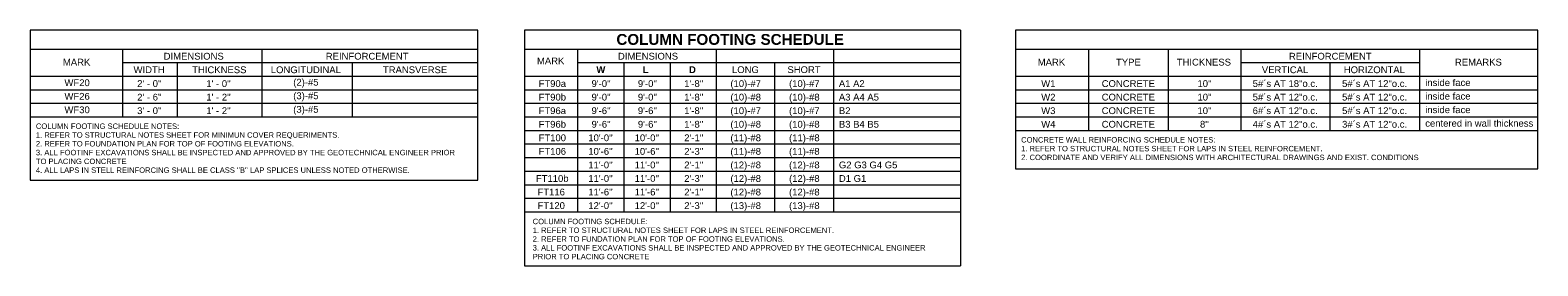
# Model space of a CAD drawing. Header units: inches. Extents: x -4126 to -1638, y 141 to 12362.
# Tile 2 of 15: x -1659.93 to -1638.07, y 141.13 to 144.55. Entities that reach past the tile are written whole.
import ezdxf

# ---------------------------------------------------------------- set-up
doc = ezdxf.new("R2010")
doc.units = ezdxf.units.IN
doc.header["$MEASUREMENT"] = 0
for name, color, linetype, lineweight in [('A-DETL-THIN', 7, 'Continuous', 18), ('G-ANNO-TEXT', 7, 'Continuous', 9), ('G-ANNO-TEXT_corr', 7, 'Continuous', 9)]:
    doc.layers.add(name, color=color, linetype=linetype, lineweight=lineweight)
doc.styles.add('Arial_5', font='arial.ttf', dxfattribs={"height": 0.098425})
doc.styles.add('Arial_6', font='arial.ttf', dxfattribs={"height": 0.07874})
doc.styles.add('Arial_B', font='Arial_Bold.ttf', dxfattribs={"height": 0.15748})
doc.styles.add('Arial_B_1', font='txt', dxfattribs={"height": 0.098425})

msp = doc.modelspace()

# ---------------------------------------------------------------- linework, layer by layer
at = {"layer": 'A-DETL-THIN'}
for p, q in [((-1659.92606, 144.5529), (-1659.92606, 142.37568)), ((-1653.43427, 144.5529), (-1659.92606, 144.5529)), ((-1653.43427, 142.37568), (-1653.43427, 144.5529)), ((-1652.75769, 144.5529), (-1652.75769, 141.12955)), ((-1646.43993, 144.5529), (-1652.75769, 144.5529)), ((-1646.43993, 144.5529), (-1646.43993, 141.12955)), ((-1645.64317, 144.5529), (-1645.64317, 142.53707)), ((-1638.06918, 144.5529), (-1645.64317, 144.5529)), ((-1638.06918, 142.53707), (-1638.06918, 144.5529)), ((-1659.92606, 144.27731), (-1653.43427, 144.27731)), ((-1658.58748, 144.27731), (-1658.58748, 143.29306)), ((-1656.5656, 144.27731), (-1656.5656, 143.29306)), ((-1652.75769, 144.27731), (-1646.43993, 144.27731)), ((-1651.99207, 144.27731), (-1651.99207, 141.91511)), ((-1649.97903, 144.27731), (-1649.97903, 141.91511)), ((-1648.27849, 144.27731), (-1648.27849, 141.91511)), ((-1645.64317, 144.27731), (-1638.06918, 144.27731)), ((-1644.58494, 144.27731), (-1644.58494, 143.09621)), ((-1643.42869, 144.27731), (-1643.42869, 143.09621)), ((-1642.37646, 144.27731), (-1642.37646, 143.09621)), ((-1639.78453, 144.27731), (-1639.78453, 143.09621)), ((-1658.58748, 144.08046), (-1653.43427, 144.08046)), ((-1657.79452, 144.08046), (-1657.79452, 143.29306)), ((-1655.25989, 144.08046), (-1655.25989, 143.29306)), ((-1651.99207, 144.08046), (-1646.43993, 144.08046)), ((-1651.32019, 144.08046), (-1651.32019, 141.91511)), ((-1650.64832, 144.08046), (-1650.64832, 141.91511)), ((-1649.12876, 141.91511), (-1649.12876, 144.08046)), ((-1642.37646, 144.08046), (-1639.78453, 144.08046)), ((-1641.0805, 143.09621), (-1641.0805, 144.08046)), ((-1659.92606, 143.88361), (-1653.43427, 143.88361)), ((-1652.75769, 143.88361), (-1646.43993, 143.88361)), ((-1645.64317, 143.88361), (-1638.06918, 143.88361)), ((-1659.92606, 143.68676), (-1653.43427, 143.68676)), ((-1652.75769, 143.68676), (-1646.43993, 143.68676)), ((-1645.64317, 143.68676), (-1638.06918, 143.68676)), ((-1659.92606, 143.48991), (-1653.43427, 143.48991)), ((-1652.75769, 143.48991), (-1646.43993, 143.48991)), ((-1645.64317, 143.48991), (-1638.06918, 143.48991)), ((-1659.92606, 143.29306), (-1653.43427, 143.29306)), ((-1652.75769, 143.29306), (-1646.43993, 143.29306)), ((-1645.64317, 143.29306), (-1638.06918, 143.29306)), ((-1652.75769, 143.09621), (-1646.43993, 143.09621)), ((-1645.64317, 143.09621), (-1638.06918, 143.09621)), ((-1652.75769, 142.89936), (-1646.43993, 142.89936)), ((-1652.75769, 142.70251), (-1646.43993, 142.70251)), ((-1645.64317, 142.53707), (-1638.06918, 142.53707)), ((-1659.92606, 142.37568), (-1653.43427, 142.37568)), ((-1652.75769, 142.50566), (-1646.43993, 142.50566)), ((-1652.75769, 142.30881), (-1646.43993, 142.30881)), ((-1652.75769, 142.11196), (-1646.43993, 142.11196)), ((-1652.75769, 141.91511), (-1646.43993, 141.91511)), ((-1652.75769, 141.12955), (-1646.43993, 141.12955))]:
    msp.add_line(p, q, dxfattribs=at)

# ---------------------------------------------------------------- texts
at = {"layer": 'G-ANNO-TEXT', "attachment_point": 1}
for s, insert, char_height, width, style in [('COLUMN FOOTING SCHEDULE', (-1651.42746, 144.49629), 0.1574803, 4.0210625, 'Arial_B'), ('MARK', (-1659.45114, 144.13689), 0.098425, 0.4986875, 'Arial_B_1'), ('DIMENSIONS', (-1657.99026, 144.22301), 0.098425, 1.0573438, 'Arial_B_1'), ('REINFORCEMENT', (-1655.64026, 144.22301), 0.0984252, 1.451875, 'Arial_B_1'), ('MARK', (-1652.57871, 144.15496), 0.098425, 0.4986875, 'Arial_B_1'), ('DIMENSIONS', (-1651.40447, 144.22301), 0.098425, 1.0573438, 'Arial_B_1'), ('MARK', (-1645.31916, 144.13689), 0.098425, 0.4986875, 'Arial_B_1'), ('TYPE', (-1644.18435, 144.13689), 0.098425, 0.4324062, 'Arial_B_1'), ('THICKNESS', (-1643.30433, 144.13689), 0.098425, 0.9595, 'Arial_B_1'), ('REINFORCEMENT', (-1641.67781, 144.22301), 0.0984252, 1.451875, 'Arial_B_1'), ('REMARKS', (-1639.27115, 144.13689), 0.098425, 0.8395625, 'Arial_B_1'), ('WIDTH', (-1658.42702, 144.02616), 0.098425, 0.542875, 'Arial_B_1'), ('THICKNESS', (-1657.57704, 144.02616), 0.098425, 0.9595, 'Arial_B_1'), ('LONGITUDINAL', (-1656.43731, 144.02616), 0.0984252, 1.2530313, 'Arial_B_1'), ('TRANSVERSE', (-1654.81184, 144.02616), 0.098425, 1.1299375, 'Arial_B_1'), ('FT90a', (-1652.55527, 143.82573), 0.098425, 0.47975, 'Arial_5'), ("9'-0''", (-1651.78778, 143.82573), 0.098425, 0.3345625, 'Arial_5'), ('\\fArial|b1|i0|c0|p34|;W', (-1651.7177, 144.0275), 0.0984252, 0.1546562, 'Arial_B_1'), ("9'-0''", (-1651.11591, 143.82573), 0.098425, 0.3345625, 'Arial_5'), ('\\fArial|b1|i0|c0|p34|;L', (-1651.04583, 144.0275), 0.0984252, 0.101, 'Arial_B_1'), ("1'-8''", (-1650.44403, 143.82573), 0.098425, 0.3345625, 'Arial_5'), ('\\fArial|b1|i0|c0|p34|;D', (-1650.37395, 144.0275), 0.0984252, 0.1199375, 'Arial_B_1'), ('(10)-#7', (-1649.77474, 143.82573), 0.098425, 0.5365625, 'Arial_5'), ('LONG', (-1649.75153, 144.0275), 0.098425, 0.47975, 'Arial_B_1'), ('SHORT', (-1648.94814, 144.0275), 0.098425, 0.58075, 'Arial_B_1'), ('(10)-#7', (-1648.92447, 143.82573), 0.098425, 0.5365625, 'Arial_5'), ('A1 A2', (-1648.20192, 143.82573), 0.098425, 0.4513437, 'Arial_5'), ('W1', (-1645.2686, 143.82573), 0.098425, 0.2556562, 'Arial_5'), ('CONCRETE', (-1644.39192, 143.82573), 0.098425, 0.93425, 'Arial_5'), ("10''", (-1643.00377, 143.82573), 0.098425, 0.2461875, 'Arial_5'), ('5#´s AT 18"o.c.', (-1642.20316, 143.82573), 0.0984252, 1.148875, 'Arial_5'), ('VERTICAL', (-1642.07028, 144.02616), 0.098425, 0.8269375, 'Arial_B_1'), ('5#´s AT 12"o.c.', (-1640.9072, 143.82573), 0.0984252, 1.148875, 'Arial_5'), ('HORIZONTAL', (-1640.88248, 144.02616), 0.098425, 1.08575, 'Arial_B_1'), ('inside face  ', (-1639.70191, 143.83968), 0.0984252, 0.88375, 'Arial_5'), ('WF26', (-1659.42861, 143.64087), 0.098425, 0.4481875, 'Arial_5'), ("2' - 6''", (-1658.37453, 143.62888), 0.098425, 0.42925, 'Arial_5'), ("1' - 2''", (-1657.37241, 143.62888), 0.098425, 0.42925, 'Arial_5'), ('(3)-#5', (-1656.11225, 143.64841), 0.098425, 0.4450312, 'Arial_5'), ('FT90b', (-1652.55527, 143.62888), 0.098425, 0.47975, 'Arial_5'), ("9'-0''", (-1651.78778, 143.62888), 0.098425, 0.3345625, 'Arial_5'), ("9'-0''", (-1651.11591, 143.62888), 0.098425, 0.3345625, 'Arial_5'), ("1'-8''", (-1650.44403, 143.62888), 0.098425, 0.3345625, 'Arial_5'), ('(10)-#8', (-1649.77474, 143.62888), 0.098425, 0.5365625, 'Arial_5'), ('(10)-#8', (-1648.92447, 143.62888), 0.098425, 0.5365625, 'Arial_5'), ('A3 A4 A5', (-1648.20192, 143.62888), 0.098425, 0.7006875, 'Arial_5'), ('W2', (-1645.2686, 143.62888), 0.098425, 0.2556562, 'Arial_5'), ('CONCRETE', (-1644.39192, 143.62888), 0.098425, 0.93425, 'Arial_5'), ("10''", (-1643.00377, 143.62888), 0.098425, 0.2461875, 'Arial_5'), ('5#´s AT 12"o.c.', (-1642.20316, 143.62888), 0.0984252, 1.148875, 'Arial_5'), ('5#´s AT 12"o.c.', (-1640.9072, 143.62888), 0.0984252, 1.148875, 'Arial_5'), ('inside face  ', (-1639.70191, 143.64283), 0.0984252, 0.88375, 'Arial_5'), ('WF30', (-1659.42861, 143.44491), 0.098425, 0.4481875, 'Arial_5'), ("3' - 0''", (-1658.37453, 143.43203), 0.098425, 0.42925, 'Arial_5'), ("1' - 2''", (-1657.37241, 143.43203), 0.098425, 0.42925, 'Arial_5'), ('(3)-#5', (-1656.11225, 143.45156), 0.098425, 0.4450312, 'Arial_5'), ('FT96a', (-1652.55527, 143.43203), 0.098425, 0.47975, 'Arial_5'), ("9'-6''", (-1651.78778, 143.43203), 0.098425, 0.3345625, 'Arial_5'), ("9'-6''", (-1651.11591, 143.43203), 0.098425, 0.3345625, 'Arial_5'), ("1'-8''", (-1650.44403, 143.43203), 0.098425, 0.3345625, 'Arial_5'), ('(10)-#7', (-1649.77474, 143.43203), 0.098425, 0.5365625, 'Arial_5'), ('(10)-#7', (-1648.92447, 143.43203), 0.098425, 0.5365625, 'Arial_5'), ('B2', (-1648.20192, 143.43203), 0.098425, 0.202, 'Arial_5'), ('W3', (-1645.2686, 143.43203), 0.098425, 0.2556562, 'Arial_5'), ('CONCRETE', (-1644.39192, 143.43203), 0.098425, 0.93425, 'Arial_5'), ("10''", (-1643.00377, 143.43203), 0.098425, 0.2461875, 'Arial_5'), ('6#´s AT 12"o.c.', (-1642.20316, 143.43203), 0.0984252, 1.148875, 'Arial_5'), ('5#´s AT 12"o.c.', (-1640.9072, 143.43203), 0.0984252, 1.148875, 'Arial_5'), ('inside face  ', (-1639.70191, 143.44598), 0.0984252, 0.88375, 'Arial_5'), ('COLUMN FOOTING SCHEDULE NOTES:', (-1659.84296, 143.19733), 0.0787402, 2.5565625, 'Arial_6'), ('FT96b', (-1652.55527, 143.23518), 0.098425, 0.47975, 'Arial_5'), ("9'-6''", (-1651.78778, 143.23518), 0.098425, 0.3345625, 'Arial_5'), ("9'-6''", (-1651.11591, 143.23518), 0.098425, 0.3345625, 'Arial_5'), ("1'-8''", (-1650.44403, 143.23518), 0.098425, 0.3345625, 'Arial_5'), ('(10)-#8', (-1649.77474, 143.23518), 0.098425, 0.5365625, 'Arial_5'), ('(10)-#8', (-1648.92447, 143.23518), 0.098425, 0.5365625, 'Arial_5'), ('B3 B4 B5', (-1648.20192, 143.23518), 0.098425, 0.7006875, 'Arial_5'), ('W4', (-1645.2686, 143.23518), 0.098425, 0.2556562, 'Arial_5'), ('CONCRETE', (-1644.39192, 143.23518), 0.098425, 0.93425, 'Arial_5'), ("8''", (-1642.96732, 143.23518), 0.098425, 0.1546562, 'Arial_5'), ('4#´s AT 12"o.c.', (-1642.20316, 143.23518), 0.0984252, 1.148875, 'Arial_5'), ('3#´s AT 12"o.c.', (-1640.9072, 143.23518), 0.0984252, 1.148875, 'Arial_5'), ('centered in wall thickness ', (-1639.70191, 143.24913), 0.0984252, 1.9253125, 'Arial_5'), ('1. REFER TO STRUCTURAL NOTES SHEET FOR MINIMUN COVER REQUERIMENTS.', (-1659.84296, 143.06973), 0.0787402, 5.4224375, 'Arial_6'), ('FT100', (-1652.55527, 143.03833), 0.098425, 0.47975, 'Arial_5'), ("10'-0''", (-1651.83466, 143.03833), 0.098425, 0.4260937, 'Arial_5'), ("10'-0''", (-1651.16278, 143.03833), 0.098425, 0.4260937, 'Arial_5'), ("2'-1''", (-1650.44403, 143.03833), 0.098425, 0.3345625, 'Arial_5'), ('(11)-#8', (-1649.77474, 143.03833), 0.098425, 0.5365625, 'Arial_5'), ('(11)-#8', (-1648.92447, 143.03833), 0.098425, 0.5365625, 'Arial_5'), ('CONCRETE WALL REINFORCING SCHEDULE NOTES:', (-1645.56006, 142.99942), 0.0787402, 3.4813437, 'Arial_6'), ('3. ALL FOOTINF EXCAVATIONS SHALL BE INSPECTED AND APPROVED BY THE GEOTECHNICAL ENGINEER PRIOR ', (-1659.84296, 142.81452), 0.0787402, 7.5465938, 'Arial_6'), ('2. REFER TO FOUNDATION PLAN FOR TOP OF FOOTING ELEVATIONS.', (-1659.84296, 142.94212), 0.0787402, 4.6049687, 'Arial_6'), ('FT106', (-1652.55527, 142.84148), 0.098425, 0.47975, 'Arial_5'), ("10'-6''", (-1651.83466, 142.84148), 0.098425, 0.4260937, 'Arial_5'), ("10'-6''", (-1651.16278, 142.84148), 0.098425, 0.4260937, 'Arial_5'), ("2'-3''", (-1650.44403, 142.84148), 0.098425, 0.3345625, 'Arial_5'), ('(11)-#8', (-1649.77474, 142.84148), 0.098425, 0.5365625, 'Arial_5'), ('(11)-#8', (-1648.92447, 142.84148), 0.098425, 0.5365625, 'Arial_5'), ('2. COORDINATE AND VERIFY ALL DIMENSIONS WITH ARCHITECTURAL DRAWINGS AND EXIST. CONDITIONS', (-1645.56006, 142.74421), 0.0787402, 7.1205, 'Arial_6'), ('1. REFER TO STRUCTURAL NOTES SHEET FOR LAPS IN STEEL REINFORCEMENT.', (-1645.56006, 142.87182), 0.0787402, 5.3940312, 'Arial_6'), ("4. ALL LAPS IN STELL REINFORCING SHALL BE CLASS ''B'' LAP SPLICES UNLESS NOTED OTHERWISE.", (-1659.84296, 142.55931), 0.0787402, 6.7133437, 'Arial_6'), ('TO PLACING CONCRETE', (-1659.84296, 142.68692), 0.0787402, 1.6191563, 'Arial_6'), ("11'-0''", (-1651.83466, 142.64463), 0.098425, 0.4260937, 'Arial_5'), ("11'-0''", (-1651.16278, 142.64463), 0.098425, 0.4260937, 'Arial_5'), ("2'-1''", (-1650.44403, 142.64463), 0.098425, 0.3345625, 'Arial_5'), ('(12)-#8', (-1649.77474, 142.64463), 0.098425, 0.5365625, 'Arial_5'), ('(12)-#8', (-1648.92447, 142.64463), 0.098425, 0.5365625, 'Arial_5'), ('G2 G3 G4 G5', (-1648.20192, 142.64463), 0.0984252, 1.0257813, 'Arial_5'), ('FT110b', (-1652.59433, 142.44778), 0.098425, 0.5712812, 'Arial_5'), ("11'-0''", (-1651.83466, 142.44778), 0.098425, 0.4260937, 'Arial_5'), ("11'-0''", (-1651.16278, 142.44778), 0.098425, 0.4260937, 'Arial_5'), ("2'-3''", (-1650.44403, 142.44778), 0.098425, 0.3345625, 'Arial_5'), ('(12)-#8', (-1649.77474, 142.44778), 0.098425, 0.5365625, 'Arial_5'), ('(12)-#8', (-1648.92447, 142.44778), 0.098425, 0.5365625, 'Arial_5'), ('D1 G1', (-1648.20192, 142.44778), 0.098425, 0.47975, 'Arial_5'), ('FT116', (-1652.5709, 142.25093), 0.098425, 0.47975, 'Arial_5'), ("11'-6''", (-1651.83466, 142.25093), 0.098425, 0.4260937, 'Arial_5'), ("11'-6''", (-1651.16278, 142.25093), 0.098425, 0.4260937, 'Arial_5'), ("2'-1''", (-1650.44403, 142.25093), 0.098425, 0.3345625, 'Arial_5'), ('(12)-#8', (-1649.77474, 142.25093), 0.098425, 0.5365625, 'Arial_5'), ('(12)-#8', (-1648.92447, 142.25093), 0.098425, 0.5365625, 'Arial_5'), ('FT120', (-1652.5709, 142.05408), 0.098425, 0.47975, 'Arial_5'), ("12'-0''", (-1651.83466, 142.05408), 0.098425, 0.4260937, 'Arial_5'), ("12'-0''", (-1651.16278, 142.05408), 0.098425, 0.4260937, 'Arial_5'), ("2'-3''", (-1650.44403, 142.05408), 0.098425, 0.3345625, 'Arial_5'), ('(13)-#8', (-1649.77474, 142.05408), 0.098425, 0.5365625, 'Arial_5'), ('(13)-#8', (-1648.92447, 142.05408), 0.098425, 0.5365625, 'Arial_5'), ('COLUMN FOOTING SCHEDULE:', (-1652.64121, 141.81411), 0.0787402, 2.0515625, 'Arial_6'), ('1. REFER TO STRUCTURAL NOTES SHEET FOR LAPS IN STEEL REINFORCEMENT.', (-1652.64121, 141.6865), 0.0787402, 5.3940312, 'Arial_6'), ('3. ALL FOOTINF EXCAVATIONS SHALL BE INSPECTED AND APPROVED BY THE GEOTECHNICAL ENGINEER ', (-1652.64121, 141.43129), 0.0787402, 7.0794687, 'Arial_6'), ('2. REFER TO FUNDATION PLAN FOR TOP OF FOOTING ELEVATIONS.', (-1652.64121, 141.5589), 0.0787402, 4.5008125, 'Arial_6'), ('PRIOR TO PLACING CONCRETE', (-1652.64121, 141.30369), 0.0787402, 2.0862812, 'Arial_6')]:
    msp.add_mtext(s, dxfattribs=dict(at, insert=insert, char_height=char_height, width=width, style=style))
at = {"layer": 'G-ANNO-TEXT_corr', "char_height": 0.098425, "attachment_point": 1, "style": 'Arial_5'}
for s, insert, width in [('WF20', (-1659.42861, 143.83772), 0.4481875), ("2' - 0''", (-1658.37453, 143.82573), 0.42925), ("1' - 0''", (-1657.37241, 143.82573), 0.42925), ('(2)-#5', (-1656.11225, 143.84526), 0.4450312)]:
    msp.add_mtext(s, dxfattribs=dict(at, insert=insert, width=width))

doc.saveas('drawing.dxf')
